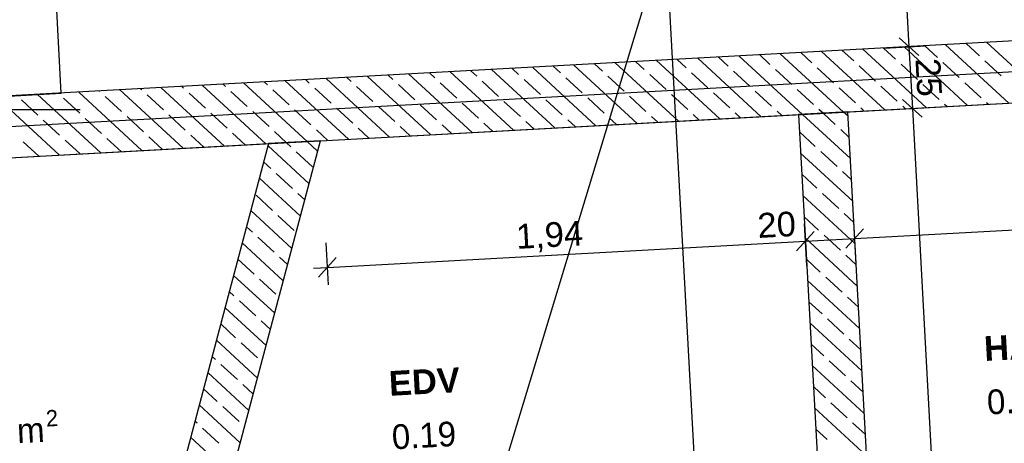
# Model space of a CAD drawing. Extents: x -181 to 1388, y 138 to 979.
# Tile 21 of 82: x 531 to 611, y 350 to 384. Entities that reach past the tile are written whole.
import ezdxf
from ezdxf.lldxf.tags import DXFTag

# ---------------------------------------------------------------- set-up
doc = ezdxf.new("R2010")
doc.units = 0
doc.layers.get('0').update_dxf_attribs({"lineweight": 25})
for name, color, linetype, lineweight, true_color in [('01AFU Allgemein Bemaßung', 7, 'Continuous', 25, 0x848484), ('20 Dach Stb-Decke', 7, 'Continuous', 25, 0x848484), ('20 Innenwände', 7, 'Continuous', 25, 0x848484), ('20 Räume Innen', 7, 'Continuous', 25, 0x848484), ('A-0', 7, 'Continuous', 25, 0x848484)]:
    doc.layers.add(name, color=color, linetype=linetype, lineweight=lineweight, true_color=true_color)
doc.layers.add('02 Raster Gebäude', color=7, linetype='Continuous', lineweight=25)
doc.layers.add('X_Geometrie', color=7, linetype='Continuous', lineweight=25)
doc.styles.get("Standard").update_dxf_attribs({"font": 'arial.ttf'})
tags = doc.linetypes.add('Raster', pattern=[0.2, 0.1, -0.05, 0, -0.05]).pattern_tags.tags
tags[10:11] = [DXFTag(74, 4), DXFTag(75, 0), DXFTag(340, '0'), DXFTag(46, 1.0), DXFTag(50, 0.0), DXFTag(44, 0.0), DXFTag(45, 0.0)]
tags[8:9] = [DXFTag(74, 4), DXFTag(75, 0), DXFTag(340, '0'), DXFTag(46, 1.0), DXFTag(50, 0.0), DXFTag(44, 0.0), DXFTag(45, 0.0)]
tags[6:7] = [DXFTag(74, 4), DXFTag(75, 0), DXFTag(340, '0'), DXFTag(46, 1.0), DXFTag(50, 0.0), DXFTag(44, 0.0), DXFTag(45, 0.0)]
tags[4:5] = [DXFTag(74, 4), DXFTag(75, 0), DXFTag(340, '0'), DXFTag(46, 1.0), DXFTag(50, 0.0), DXFTag(44, 0.0), DXFTag(45, 0.0)]
tags = doc.linetypes.add('Öffnungslinie Tür Fenster', pattern=[0.115, 0.075, -0.04]).pattern_tags.tags
tags[6:7] = [DXFTag(74, 4), DXFTag(75, 0), DXFTag(340, '0'), DXFTag(46, 1.0), DXFTag(50, 0.0), DXFTag(44, 0.0), DXFTag(45, 0.0)]
tags[4:5] = [DXFTag(74, 4), DXFTag(75, 0), DXFTag(340, '0'), DXFTag(46, 1.0), DXFTag(50, 0.0), DXFTag(44, 0.0), DXFTag(45, 0.0)]

# ---------------------------------------------------------------- blocks, each defined once
blk = doc.blocks.new('Referenz-A07F5V09WF')
at = {"layer": '01AFU Allgemein Bemaßung', "lineweight": -2}
for p, q in [((599.55, 451.717), (603.373, 381.928)), ((601.376, 381.818), (604.777, 382.005)), ((604.163, 381.22), (602.583, 382.635)), ((603.373, 381.928), (603.646, 376.935)), ((604.436, 376.227), (602.856, 377.643)), ((601.649, 376.826), (605.05, 377.012)), ((603.646, 376.935), (607.037, 315.024)), ((598.98, 366.4), (642.413, 368.777)), ((595.095, 364.184), (594.909, 367.585)), ((599.089, 364.403), (598.903, 367.804)), ((595.694, 366.971), (594.278, 365.391)), ((599.688, 367.19), (598.272, 365.61)), ((556.359, 362.658), (556.173, 366.059)), ((556.282, 364.062), (594.986, 366.181)), ((594.986, 366.181), (598.98, 366.4)), ((556.99, 364.852), (555.574, 363.273)), ((555.159, 364.001), (556.282, 364.062))]:
    blk.add_line(p, q, dxfattribs=at)
at = {"layer": '02 Raster Gebäude', "linetype": 'Raster', "lineweight": -2, "ltscale": 56.250004}
for p, q in [((553.966, 933.187), (590.895, 258.55)), ((543.111, 257.285), (703.581, 786.53)), ((1006.697, 401.503), (320.446, 363.938))]:
    blk.add_line(p, q, dxfattribs=at)
at = {"layer": '20 Dach Stb-Decke', "linetype": 'Öffnungslinie Tür Fenster', "lineweight": -2, "ltscale": 56.250004}
for p, q in [((534.736, 378.167), (533.424, 402.132)), ((510.772, 376.856), (534.736, 378.167))]:
    blk.add_line(p, q, dxfattribs=at)
at = {"layer": '20 Innenwände', "lineweight": -2}
for p, q in [((641.576, 384.02), (510.772, 376.856)), ((608.108, 377.179), (602.982, 381.906)), ((605.681, 381.05), (604.653, 381.998)), ((611.45, 377.363), (606.324, 382.089)), ((609.073, 381.187), (607.995, 382.181)), ((614.792, 377.546), (609.666, 382.272)), ((588.725, 380.362), (587.944, 381.083)), ((594.741, 376.447), (589.615, 381.174)), ((592.116, 380.5), (591.285, 381.266)), ((598.083, 376.63), (592.956, 381.357)), ((595.507, 380.637), (594.627, 381.449)), ((601.424, 376.813), (596.298, 381.54)), ((598.899, 380.775), (597.969, 381.632)), ((604.766, 376.996), (599.64, 381.723)), ((602.29, 380.912), (601.311, 381.815)), ((575.159, 379.812), (574.576, 380.35)), ((581.373, 375.715), (576.247, 380.442)), ((578.551, 379.95), (577.918, 380.533)), ((584.715, 375.898), (579.589, 380.625)), ((581.942, 380.087), (581.26, 380.716)), ((588.057, 376.081), (582.931, 380.808)), ((585.333, 380.225), (584.602, 380.899)), ((591.399, 376.264), (586.273, 380.991)), ((600.663, 379.148), (599.34, 380.368)), ((604.054, 379.285), (602.731, 380.505)), ((607.446, 379.423), (606.123, 380.643)), ((610.837, 379.56), (609.514, 380.78)), ((564.664, 374.8), (559.537, 379.527)), ((561.594, 379.262), (561.208, 379.618)), ((568.005, 374.983), (562.879, 379.71)), ((564.985, 379.4), (564.55, 379.801)), ((571.347, 375.166), (566.221, 379.893)), ((568.377, 379.537), (567.892, 379.984)), ((574.689, 375.349), (569.563, 380.076)), ((571.768, 379.675), (571.234, 380.167)), ((578.031, 375.532), (572.905, 380.259)), ((580.315, 378.323), (578.992, 379.543)), ((583.707, 378.46), (582.383, 379.681)), ((587.098, 378.598), (585.775, 379.818)), ((590.489, 378.735), (589.166, 379.955)), ((593.88, 378.873), (592.557, 380.093)), ((597.272, 379.01), (595.949, 380.23)), ((544.638, 378.575), (544.499, 378.703)), ((551.296, 374.068), (546.17, 378.794)), ((548.029, 378.713), (547.841, 378.886)), ((554.638, 374.251), (549.512, 378.978)), ((551.42, 378.85), (551.183, 379.069)), ((557.98, 374.434), (552.854, 379.161)), ((554.811, 378.988), (554.525, 379.252)), ((561.322, 374.617), (556.196, 379.344)), ((558.203, 379.125), (557.866, 379.435)), ((559.967, 377.498), (558.644, 378.718)), ((563.359, 377.636), (562.035, 378.856)), ((566.75, 377.773), (565.427, 378.993)), ((570.141, 377.91), (568.818, 379.131)), ((573.533, 378.048), (572.209, 379.268)), ((576.924, 378.185), (575.601, 379.406)), ((598.419, 376.649), (641.849, 379.028)), ((602.428, 377.521), (601.104, 378.741)), ((605.819, 377.658), (604.496, 378.878)), ((609.21, 377.796), (607.887, 379.016)), ((537.928, 373.336), (532.802, 378.062)), ((541.27, 373.519), (536.144, 378.245)), ((537.855, 378.3), (537.815, 378.337)), ((539.619, 376.673), (538.296, 377.893)), ((544.612, 373.702), (539.486, 378.428)), ((541.246, 378.438), (541.157, 378.52)), ((543.011, 376.811), (541.687, 378.031)), ((547.954, 373.885), (542.828, 378.611)), ((546.402, 376.948), (545.079, 378.168)), ((549.793, 377.086), (548.47, 378.306)), ((553.185, 377.223), (551.861, 378.443)), ((556.576, 377.361), (555.253, 378.581)), ((582.08, 376.696), (580.756, 377.916)), ((585.471, 376.833), (584.148, 378.054)), ((588.862, 376.971), (587.539, 378.191)), ((592.254, 377.108), (590.93, 378.329)), ((595.645, 377.246), (594.322, 378.466)), ((599.036, 377.383), (597.713, 378.603)), ((534.586, 373.153), (529.46, 377.879)), ((532.837, 376.398), (531.513, 377.619)), ((536.228, 376.536), (534.905, 377.756)), ((561.732, 375.871), (560.408, 377.091)), ((565.123, 376.009), (563.8, 377.229)), ((568.514, 376.146), (567.191, 377.366)), ((571.906, 376.284), (570.582, 377.504)), ((575.297, 376.421), (573.974, 377.641)), ((578.688, 376.558), (577.365, 377.779)), ((603.095, 376.905), (602.869, 377.114)), ((606.437, 377.088), (606.26, 377.251)), ((609.779, 377.271), (609.651, 377.389)), ((544.775, 375.184), (543.452, 376.404)), ((548.166, 375.321), (546.843, 376.541)), ((551.558, 375.459), (550.234, 376.679)), ((554.949, 375.596), (553.626, 376.816)), ((555.721, 374.31), (594.425, 376.43)), ((558.34, 375.734), (557.017, 376.954)), ((586.386, 375.99), (585.912, 376.427)), ((589.728, 376.173), (589.303, 376.564)), ((593.07, 376.356), (592.695, 376.702)), ((594.425, 376.43), (597.814, 314.519)), ((598.626, 372.865), (594.741, 376.447)), ((596.412, 376.539), (596.086, 376.839)), ((597.409, 375.619), (596.412, 376.539)), ((598.438, 376.303), (598.083, 376.63)), ((601.808, 314.738), (598.419, 376.649)), ((599.754, 376.722), (599.477, 376.977)), ((534.601, 374.771), (533.278, 375.992)), ((537.992, 374.909), (536.669, 376.129)), ((541.384, 375.046), (540.06, 376.267)), ((566.334, 374.891), (565.564, 375.602)), ((569.676, 375.074), (568.955, 375.739)), ((573.018, 375.258), (572.347, 375.877)), ((576.36, 375.441), (575.738, 376.014)), ((579.702, 375.624), (579.129, 376.152)), ((583.044, 375.807), (582.521, 376.289)), ((546.283, 373.793), (545.216, 374.777)), ((549.625, 373.976), (548.607, 374.915)), ((552.967, 374.159), (551.999, 375.052)), ((556.309, 374.342), (555.39, 375.189)), ((559.651, 374.525), (558.781, 375.327)), ((562.993, 374.708), (562.173, 375.464)), ((595.782, 373.854), (594.501, 375.036)), ((598.532, 374.584), (597.85, 375.212)), ((513.623, 372.004), (551.521, 374.08)), ((532.915, 373.061), (531.651, 374.227)), ((536.257, 373.244), (535.042, 374.365)), ((539.599, 373.427), (538.433, 374.502)), ((551.521, 374.08), (538.818, 326.229)), ((542.941, 373.61), (541.825, 374.64)), ((542.684, 325.203), (555.721, 374.31)), ((554.799, 370.837), (551.474, 373.903)), ((553.322, 373.832), (552.967, 374.159)), ((555.495, 373.46), (554.638, 374.251)), ((555.086, 372.205), (553.763, 373.425)), ((598.814, 369.427), (594.595, 373.317)), ((597.547, 372.228), (596.223, 373.448)), ((551.695, 372.067), (551.126, 372.592)), ((553.46, 370.44), (552.136, 371.661)), ((595.92, 370.463), (594.689, 371.598)), ((598.72, 371.146), (597.988, 371.821)), ((554.103, 368.215), (550.778, 371.281)), ((554.451, 369.526), (553.901, 370.034)), ((597.684, 368.836), (596.361, 370.056)), ((551.833, 368.676), (550.509, 369.896)), ((599.002, 365.989), (594.783, 369.879)), ((553.407, 365.592), (550.082, 368.658)), ((598.908, 367.708), (598.125, 368.429)), ((553.597, 367.049), (552.274, 368.269)), ((596.057, 367.072), (594.877, 368.16)), ((550.206, 366.912), (549.734, 367.347)), ((552.71, 362.97), (549.386, 366.035)), ((551.97, 365.285), (550.647, 366.505)), ((599.19, 362.55), (594.972, 366.441)), ((597.822, 365.445), (596.498, 366.665)), ((550.343, 363.52), (549.038, 364.724)), ((553.059, 364.281), (552.411, 364.878)), ((596.195, 363.681), (595.066, 364.722)), ((599.096, 364.27), (598.263, 365.038)), ((552.014, 360.347), (548.689, 363.413)), ((552.108, 361.893), (550.784, 363.114)), ((599.379, 359.112), (595.16, 363.003)), ((597.959, 362.054), (596.636, 363.274)), ((548.716, 361.756), (548.341, 362.102)), ((550.481, 360.129), (549.157, 361.349)), ((596.332, 360.289), (595.254, 361.284)), ((599.285, 360.831), (598.4, 361.647)), ((551.318, 357.725), (547.993, 360.79)), ((551.666, 359.036), (550.922, 359.722)), ((599.567, 355.674), (595.348, 359.564)), ((598.097, 358.662), (596.773, 359.882)), ((548.854, 358.365), (547.645, 359.479)), ((550.622, 355.102), (547.297, 358.168)), ((550.618, 356.738), (549.295, 357.958)), ((599.473, 357.393), (598.538, 358.256)), ((596.47, 356.898), (595.442, 357.845)), ((547.227, 356.6), (546.949, 356.856)), ((598.234, 355.271), (596.911, 356.491)), ((548.991, 354.973), (547.668, 356.193)), ((599.755, 352.236), (595.536, 356.126)), ((549.925, 352.48), (546.601, 355.545)), ((599.661, 353.955), (598.675, 354.864)), ((547.364, 353.209), (546.253, 354.234)), ((550.273, 353.791), (549.432, 354.567)), ((596.607, 353.507), (595.63, 354.407)), ((549.229, 349.857), (545.904, 352.923)), ((549.129, 351.582), (547.805, 352.802)), ((599.943, 348.798), (595.724, 352.688)), ((598.372, 351.88), (597.048, 353.1)), ((545.737, 351.444), (545.556, 351.611)), ((547.502, 349.818), (546.178, 351.038)), ((549.577, 351.168), (549.57, 351.175)), ((596.745, 350.115), (595.818, 350.969)), ((599.849, 350.517), (598.813, 351.473)), ((548.533, 347.234), (545.208, 350.3))]:
    blk.add_line(p, q, dxfattribs=at)
at = {"layer": 'A-0', "linetype": 'Continuous', "lineweight": -2, "ltscale": 312.5}
for p, q in [((641.576, 384.02), (514.972, 377.086)), ((513.623, 372.004), (641.849, 379.028)), ((598.419, 376.649), (594.425, 376.43)), ((594.425, 376.43), (597.814, 314.519)), ((601.808, 314.738), (598.419, 376.649)), ((551.521, 374.08), (538.818, 326.229)), ((542.684, 325.203), (555.721, 374.31)), ((555.721, 374.31), (551.521, 374.08))]:
    blk.add_line(p, q, dxfattribs=at)
at = {"layer": '01AFU Allgemein Bemaßung', "linetype": 'ByBlock', "lineweight": -2, "ltscale": 40.625, "char_height": 2, "attachment_point": 1}
for s, insert, rotation in [('{\\fArial;25}', (605.89, 381.053), 273.13505), ('{\\fArial;20}', (591.053, 368.435), 3.1332), ('{\\fArial;1,94}', (571.496, 367.551), 3.1332)]:
    blk.add_mtext(s, dxfattribs=dict(at, insert=insert, rotation=rotation))
at = {"layer": '20 Räume Innen', "linetype": 'Continuous', "lineweight": -2, "ltscale": 40.625, "attachment_point": 1, "rotation": 3.1332}
for s, insert, char_height in [('{\\fArial|b1|i0;HAR}', (609.397, 358.475), 2), ('{\\fArial|b1|i0;EDV}', (561.211, 355.654), 2), ('{\\fCentury Gothic;0.20}', (609.634, 354.138), 2), ('{\\fCentury Gothic;2}', (533.459, 352.484), 1.32), ('{\\fCentury Gothic;0.19}', (561.448, 351.317), 2), ('{\\fCentury Gothic;m}', (531.093, 351.813), 2)]:
    blk.add_mtext(s, dxfattribs=dict(at, insert=insert, char_height=char_height))

msp = doc.modelspace()

# ---------------------------------------------------------------- linework, layer by layer
at = {"layer": 'X_Geometrie', "ltscale": 0.25}
msp.add_line((510.772, 376.856), (536.253, 376.856), dxfattribs=at)

# ---------------------------------------------------------------- block references
at = {"color": 8, "lineweight": 25, "ltscale": 1250, "true_color": 0x808080}
msp.add_blockref('Referenz-A07F5V09WF', (0, 0), dxfattribs=at)

doc.saveas('drawing.dxf')
